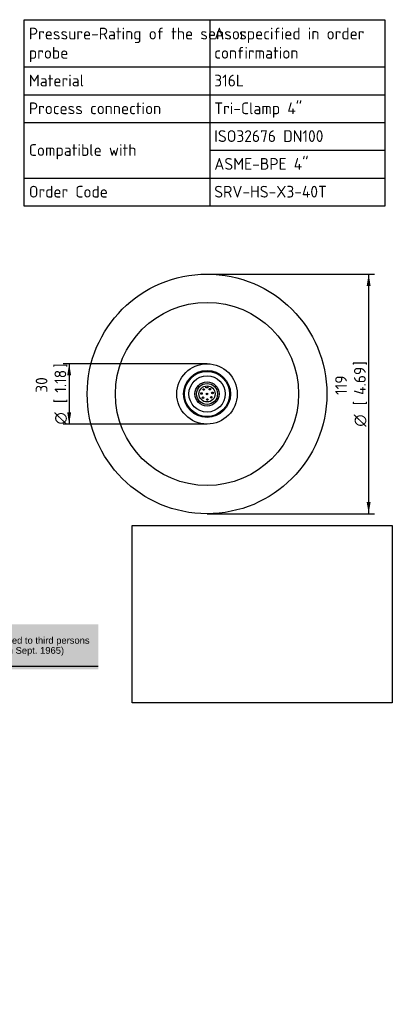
# Model space of a CAD drawing. Header units: millimetres. Extents: x 0 to 296, y -88 to 205.
# Tile 6 of 6: x 185 to 296, y -88 to 205. Entities that reach past the tile are written whole.
import ezdxf
from ezdxf.entities.mleader import LeaderData, LeaderLine
from ezdxf.enums import TextEntityAlignment as Align
from ezdxf.math import Vec2, Vec3

# ---------------------------------------------------------------- set-up
doc = ezdxf.new("R2010")
doc.units = ezdxf.units.MM
doc.layers.add('Default', color=7, linetype='Continuous')
doc.layers.add('SRV-HS-X3-40T', color=7, linetype='Continuous')
doc.styles.add('SEACAD_Solid_Edge_ISO', font='seiso.ttf')
doc.styles.add('SEACAD_Solid_Edge_ISO1_Symbols', font='semeci1.ttf')
doc.dimstyles.new('Rheonics_Publish', dxfattribs={"dimtxt": 3.5, "dimasz": 3.5, "dimexe": 1.75, "dimexo": 0, "dimgap": 0.875, "dimtad": 1, "dimdec": 0, "dimlfac": 1.25, "dimdsep": 46, "dimtxsty": 'SEACAD_Solid_Edge_ISO', "dimblk1": '_SE_FILLED', "dimblk2": '_SE_FILLED', "dimsah": 1, "dimcen": 1.75, "dimazin": 0, "dimtfac": 0.5, "dimtdec": 3, "dimtmove": 0, "dimatfit": 3, "dimfxl": 1, "dimarcsym": 0})
picture_1 = doc.add_image_def('image1.jpg', size_in_pixel=(1363, 928))

# ---------------------------------------------------------------- blocks, each defined once
blk = doc.blocks.new('SE')
at = {"layer": 'Default', "color": 7, "linetype": 'Continuous'}
for p, q in [((241.37, 205.15), (241.37, 191.07)), ((186.06, 191.07), (293.43, 191.07)), ((241.37, 191.07), (241.37, 182.79)), ((186.06, 182.79), (293.43, 182.79)), ((241.37, 182.79), (241.37, 174.52)), ((186.06, 174.52), (293.43, 174.52)), ((241.37, 174.52), (241.37, 166.24)), ((241.37, 166.24), (293.43, 166.24)), ((241.37, 166.24), (241.37, 157.96)), ((186.06, 157.96), (293.43, 157.96)), ((241.37, 157.96), (241.37, 149.61))]:
    blk.add_line(p, q, dxfattribs=at)
blk.add_lwpolyline([(186.06, 149.61), (186.06, 205.15), (293.43, 205.15), (293.43, 149.61), (186.06, 149.61)], dxfattribs=at)
at = {"layer": 'Default', "color": 7, "linetype": 'Continuous', "style": 'SEACAD_Solid_Edge_ISO'}
for s, p in [('Pressure-Rating of the sensor', (187.41, 202.77)), ('As specified in order', (242.65, 202.77)), ('probe', (187.41, 197.04)), ('confirmation', (242.65, 197.04)), ('Material', (187.41, 188.76)), ('316L', (242.65, 188.76)), ('Process connection', (187.41, 180.49)), ('Tri-Clamp 4"', (242.65, 180.49)), ('ISO32676 DN100', (242.65, 172.21)), ('Compatible with', (187.41, 168.07)), ('ASME-BPE 4"', (242.65, 163.93)), ('Order Code', (187.41, 155.65)), ('SRV-HS-X3-40T', (242.65, 155.65))]:
    blk.add_text(s, height=3.5, dxfattribs=at).set_placement(p, align=Align.TOP_LEFT)
blk = doc.blocks.new('SE3')
at = {"layer": 'SRV-HS-X3-40T', "color": 7, "linetype": 'Continuous'}
for p, q in [((240.09, 95.41), (240.06, 95.99)), ((240.69, 95.44), (240.09, 95.41)), ((240.66, 96.02), (240.69, 95.44))]:
    blk.add_line(p, q, dxfattribs=at)
for centre, radius in [((240.5, 93.63), 35.7), ((240.5, 93.63), 27.29), ((240.5, 93.63), 9), ((240.5, 93.63), 6.99), ((240.5, 93.63), 6.71), ((240.5, 93.63), 5.4), ((240.5, 93.63), 3.6), ((240.5, 93.63), 3.12), ((240.5, 93.63), 2.4), ((238.85, 93.76), 0.24), ((239.52, 94.96), 0.24), ((241.31, 95.06), 0.24), ((242.11, 93.95), 0.24), ((239.32, 92.48), 0.24), ((240.5, 93.63), 0.24), ((240.59, 91.98), 0.24), ((241.8, 92.62), 0.24)]:
    blk.add_circle(centre, radius, dxfattribs=at)
blk = doc.blocks.new('DMBLK201')
at = {"layer": 'Default', "linetype": 'Continuous'}
for points in [[(198.84, 99.13), (200.01, 99.13), (199.42, 102.63)], [(198.84, 88.13), (199.42, 84.63), (200.01, 88.13)]]:
    blk.add_hatch(color=7, dxfattribs=at).paths.add_polyline_path(points)
at = {"layer": 'Default', "color": 7, "linetype": 'Continuous'}
for p, q in [((240.5, 102.63), (197.67, 102.63)), ((199.42, 102.63), (199.42, 84.63)), ((240.5, 84.63), (197.67, 84.63))]:
    blk.add_line(p, q, dxfattribs=at)
for s, style, p in [('1.18', 'SEACAD_Solid_Edge_ISO', (195.05, 93.98)), (']', 'SEACAD_Solid_Edge_ISO', (195.05, 101.46)), ('30', 'SEACAD_Solid_Edge_ISO', (189.45, 93.98)), ('[', 'SEACAD_Solid_Edge_ISO', (195.05, 90.88)), ('O', 'SEACAD_Solid_Edge_ISO1_Symbols', (195.05, 84.53))]:
    blk.add_text(s, height=3.5, rotation=90, dxfattribs=dict(at, style=style)).set_placement(p, align=Align.TOP_LEFT)
blk = doc.blocks.new('_SE_FILLED')
at = {"color": 0}
blk.add_line((0, 0), (-1, 0), dxfattribs=at)
blk.add_solid([(0, 0), (-1, -0.1665), (-1, 0.1665), (0, 0)], dxfattribs=at)
blk = doc.blocks.new('DMBLK202')
at = {"layer": 'Default', "linetype": 'Continuous'}
for points in [[(289.23, 125.83), (288.65, 129.33), (288.06, 125.83)], [(289.23, 61.43), (288.06, 61.43), (288.65, 57.93)]]:
    blk.add_hatch(color=7, dxfattribs=at).paths.add_polyline_path(points)
at = {"layer": 'Default', "color": 7, "linetype": 'Continuous'}
for p, q in [((240.5, 129.33), (290.4, 129.33)), ((288.65, 57.93), (288.65, 129.33)), ((240.5, 57.93), (290.4, 57.93))]:
    blk.add_line(p, q, dxfattribs=at)
for s, style, p in [(']', 'SEACAD_Solid_Edge_ISO', (284.27, 102.09)), ('119', 'SEACAD_Solid_Edge_ISO', (278.67, 93.34)), ('4.69', 'SEACAD_Solid_Edge_ISO', (284.27, 93.34)), ('[', 'SEACAD_Solid_Edge_ISO', (284.27, 90.24)), ('O', 'SEACAD_Solid_Edge_ISO1_Symbols', (284.27, 83.89))]:
    blk.add_text(s, height=3.5, rotation=90, dxfattribs=dict(at, style=style)).set_placement(p, align=Align.TOP_LEFT)
blk = doc.blocks.new('_DOT')
at = {"color": 0}
blk.add_line((0, 0), (-1, 0), dxfattribs=at)
at = {"color": 0, "const_width": 0.333}
blk.add_lwpolyline([(-0.1665, 0, 1), (0.1665, 0, 1)], format="xyb", close=True, dxfattribs=at)

msp = doc.modelspace()

# ---------------------------------------------------------------- hatches: boundary and pattern name
at = {"layer": 'Default', "linetype": 'Continuous'}
msp.add_hatch(color=7, dxfattribs=at).paths.add_polyline_path([(208.11, 25.016), (0.228, 25.016), (0.228, 11.558), (208.11, 11.558)])

# ---------------------------------------------------------------- linework, layer by layer
at = {"layer": 'Default', "color": 7, "linetype": 'Continuous'}
msp.add_line((208.108, 12.363), (0.23, 12.363), dxfattribs=at)

# ---------------------------------------------------------------- block references
at = {"layer": 'Default'}
for name in ['SE', 'SE3']:
    msp.add_blockref(name, (0, 0), dxfattribs=at)

# ---------------------------------------------------------------- dimensions: what is measured, and where the dimension line sits
at = {"layer": 'Default', "color": 7, "linetype": 'Continuous'}
for base, p1, p2, angle, picture, middle in [((288.647, 129.33), (240.496, 57.93), (240.496, 129.33), 90, 'DMBLK202', (288.647, 93.63)), ((199.422, 84.63), (240.496, 102.63), (240.496, 84.63), 270, 'DMBLK201', (199.422, 93.63))]:
    dim = msp.add_linear_dim(base=base, p1=p1, p2=p2, angle=angle, text='\\A1;%%C <>', dimstyle='Rheonics_Publish', override={"dimdec": 1, "dimlfac": 1.666667, "dimpost": '\\X', "dimtolj": 1}, dxfattribs=at)
    dim.commit()
    dim.dimension.update_dxf_attribs({"geometry": picture, "text_midpoint": middle, "dimtype": 161})

# ---------------------------------------------------------------- pictures from other files: only their frames are drawn
image = msp.add_image(picture_1, insert=(218.173, 1.619), size_in_units=(77.518, 52.778))
image.dxf.flags = 7

# ---------------------------------------------------------------- leaders
ml = msp.add_multileader_mtext('Standard', dxfattribs=at)
ml.set_content('{\\pxsm0.9;\\fArial|b0||i0||c0|p34;\\W1.;This drawing remains property of rheonics. It may be neither copied nor informed to third persons \\Por competitors without our approval. ( 2 § paragraph 1 fig.7 copyright act of 9th Sept. 1965)\\P}', color=256)
ml.set_leader_properties()
ml.set_arrow_properties(name='DOT')
ml.build(insert=Vec2(0, 0))
ml.multileader.update_dxf_attribs({"leader_type": 0, "dogleg_length": 0, "arrow_head_size": 2})
ctx = ml.context
ctx.base_point, ctx.char_height, ctx.arrow_head_size, ctx.landing_gap_size = Vec3(83.63, 19.907), 2, 2, 0.7
ctx.mtext.insert = Vec3(85.63, 21.201)

doc.saveas('drawing.dxf')
